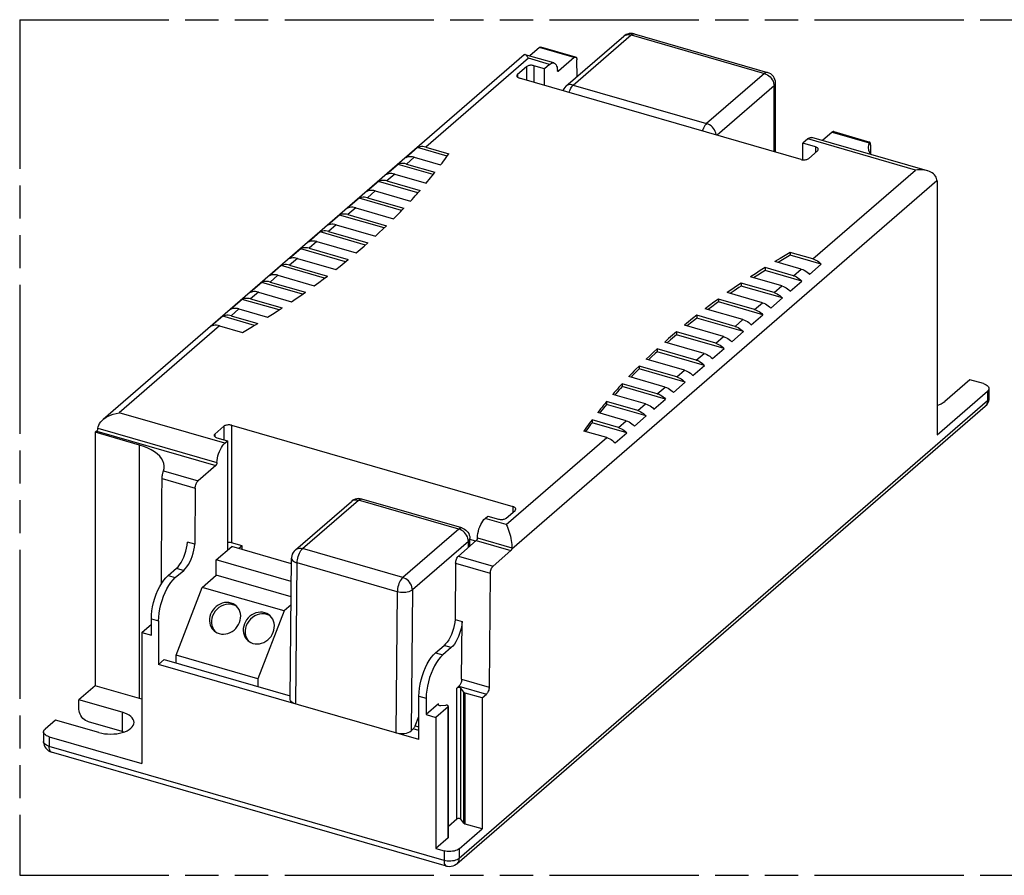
# Model space of a CAD drawing. Header units: millimetres. Extents: x 0 to 210, y 0 to 297.
# Tile 4 of 6: x 50 to 108, y 208 to 258. Entities that reach past the tile are written whole.
import ezdxf

# ---------------------------------------------------------------- set-up
doc = ezdxf.new("R2010")
doc.units = ezdxf.units.MM
doc.header["$LTSCALE"] = 19.36
doc.linetypes.add('PHANTOM', pattern=[0.8, 0.45, -0.05, 0.1, -0.05, 0.1, -0.05])
doc.layers.get('0').update_dxf_attribs({"linetype": 'CONTINUOUS'})
doc.layers.add('DEFAULT_3', color=7, linetype='PHANTOM')
doc.layers.add('Z_AXIS', color=7, linetype='CONTINUOUS')

msp = doc.modelspace()

# ---------------------------------------------------------------- linework, layer by layer
at = {"color": 7, "linetype": 'Continuous'}
for p, q in [((82.05869, 253.78923), (85.43869, 256.71639)), ((86.04449, 256.84953), (93.84089, 254.59891)), ((79.60992, 255.62169), (55.00166, 234.31031)), ((80.50703, 256.0485), (79.94259, 255.55968)), ((82.62367, 255.49429), (80.59717, 256.07929)), ((80.80822, 254.81371), (80.18901, 254.99246)), ((81.10008, 255.06647), (80.80822, 254.81371)), ((82.53353, 255.4635), (81.61906, 254.67155)), ((82.70706, 254.35073), (82.69713, 255.32733)), ((79.74505, 254.93298), (79.22505, 254.48265)), ((80.80838, 253.83794), (80.80822, 254.81371)), ((81.55731, 254.70103), (81.55531, 254.72059)), ((95.79975, 249.51031), (79.34401, 254.26067)), ((94.31061, 249.94018), (94.31061, 253.97441)), ((97.61969, 251.1085), (97.05526, 250.61968)), ((97.70983, 251.13929), (99.81457, 250.5317)), ((96.18624, 250.71147), (95.89438, 250.45871)), ((95.89438, 249.49213), (95.89438, 250.45871)), ((96.64475, 250.2421), (95.89438, 250.45871)), ((96.24371, 249.56978), (96.76371, 250.02012)), ((106.77921, 236.13325), (106.77921, 235.57034)), ((106.77921, 235.57034), (106.77255, 235.47755)), ((106.55474, 235.07898), (75.67974, 208.34045)), ((62.06014, 233.91885), (61.54014, 233.46851)), ((62.5041, 233.97833), (78.95984, 229.22796)), ((61.6591, 233.24654), (62.27831, 233.06779)), ((62.11479, 232.92618), (62.27831, 233.06779)), ((62.27831, 233.06779), (62.27831, 226.68942)), ((60.39052, 230.31199), (60.35772, 227.02932)), ((75.97275, 227.97716), (70.11842, 229.66716)), ((66.24167, 226.70129), (69.51262, 229.53401)), ((77.33211, 228.53331), (77.49563, 228.67492)), ((77.49563, 228.67492), (78.11484, 228.49617)), ((78.5588, 228.55565), (79.0788, 229.00599)), ((76.44247, 226.91849), (76.44247, 227.35266)), ((60.35772, 227.02932), (59.93555, 227.15119)), ((61.61088, 226.11141), (62.52088, 226.8995)), ((63.12331, 226.932), (62.5041, 227.11075)), ((66.01398, 225.89113), (62.52088, 226.8995)), ((63.12331, 226.932), (62.94456, 226.77719)), ((63.12331, 226.72559), (63.12331, 226.932)), ((76.78063, 227.21134), (76.44247, 227.30896)), ((65.93501, 217.97806), (66.01723, 226.21642)), ((58.80113, 225.19625), (59.2916, 225.62101)), ((61.61088, 225.21075), (61.61088, 226.11141)), ((66.00353, 224.84337), (61.61088, 226.11141)), ((75.60784, 225.91913), (75.57505, 222.63645)), ((59.22331, 225.07438), (59.71378, 225.49913)), ((60.79838, 224.5071), (61.61088, 225.21075)), ((65.99456, 223.94529), (61.61088, 225.21075)), ((59.27088, 220.53854), (60.79838, 224.5071)), ((65.58317, 223.12585), (60.79838, 224.5071)), ((62.72336, 223.44321), (62.59412, 223.49328)), ((62.82339, 223.38303), (62.72336, 223.44321)), ((65.9899, 223.47809), (65.58317, 223.12585)), ((65.58317, 223.12585), (64.05567, 219.15729)), ((64.69356, 222.87446), (64.56433, 222.92453)), ((64.79359, 222.81428), (64.69356, 222.87446)), ((57.82613, 221.70617), (57.82613, 222.66312)), ((58.24832, 222.54124), (58.24831, 220.00812)), ((75.57505, 222.63645), (75.99442, 222.51539)), ((75.96074, 219.14455), (75.99442, 222.51539)), ((57.26321, 221.86866), (57.82613, 221.70616)), ((61.47422, 222.01641), (61.55642, 221.91385)), ((63.44443, 221.44766), (63.52663, 221.3451)), ((74.44063, 220.68151), (74.9311, 221.10627)), ((59.27088, 220.08821), (59.27088, 220.53854)), ((64.05567, 219.15729), (59.27088, 220.53854)), ((75.35048, 220.98521), (74.86001, 220.56045)), ((58.24831, 220.00812), (58.57331, 220.28958)), ((73.46563, 215.61526), (58.24831, 220.00812)), ((58.57331, 220.28958), (65.93686, 218.16391)), ((64.05567, 219.15729), (64.05567, 218.70696)), ((75.79827, 218.7273), (75.67743, 218.62265)), ((73.46563, 215.61526), (73.46281, 218.1492)), ((74.60803, 217.69652), (73.885, 217.07036)), ((73.88501, 218.02733), (73.88501, 217.07037)), ((73.24471, 216.41235), (73.46413, 216.96722)), ((73.885, 217.07036), (74.44792, 216.90786)), ((51.52463, 216.05722), (51.52463, 215.4943)), ((73.13217, 216.23648), (73.00227, 216.12398)), ((75.07393, 208.2073), (51.99436, 214.8698))]:
    msp.add_line(p, q, dxfattribs=at)
at = {"color": 9, "linetype": 'Continuous'}
for p, q in [((82.48422, 253.86079), (85.86422, 256.78795)), ((85.86422, 256.78795), (93.66061, 254.53733)), ((82.53353, 255.4635), (80.50703, 256.0485)), ((81.10008, 255.06647), (79.86166, 255.42397)), ((80.18901, 254.99246), (80.18901, 254.01674)), ((79.22505, 254.48265), (79.22505, 254.32113)), ((79.74505, 254.93298), (79.74505, 254.1449)), ((81.56048, 254.68846), (81.61906, 254.67155)), ((93.66061, 254.53733), (90.28061, 251.61017)), ((82.48422, 253.86079), (90.28061, 251.61017)), ((94.22353, 253.81191), (90.89228, 250.92697)), ((94.22353, 249.96532), (94.22353, 253.81191)), ((94.31061, 253.97426), (94.31061, 253.97441)), ((97.61969, 251.1085), (99.77448, 250.48646)), ((102.49091, 248.89147), (96.18624, 250.71147)), ((96.64475, 250.2421), (96.64475, 249.9171)), ((106.69213, 235.40784), (75.81713, 208.6693)), ((106.77921, 235.57034), (106.77832, 235.55333)), ((62.06014, 233.91885), (62.06014, 233.13076)), ((62.5041, 233.97833), (62.5041, 227.11075)), ((61.54014, 233.46851), (61.54014, 233.307)), ((66.6672, 226.77285), (69.93814, 229.60557)), ((75.79247, 227.91557), (69.93814, 229.60557)), ((78.95984, 229.22796), (78.95984, 228.90296)), ((75.79247, 227.91557), (72.52153, 225.08285)), ((72.52153, 225.08285), (66.6672, 226.77285)), ((76.35539, 227.19016), (73.08444, 224.35743)), ((76.35539, 226.84307), (76.35539, 227.19016)), ((66.01723, 226.21642), (66.01723, 226.21623)), ((59.2916, 225.62101), (59.71379, 225.49913)), ((66.25997, 217.69499), (66.34225, 225.93833)), ((72.19658, 224.24833), (66.34225, 225.93833)), ((58.80113, 225.19625), (59.22332, 225.07437)), ((72.19658, 224.24833), (72.1143, 216.00499)), ((73.08444, 224.35743), (73.00227, 216.12398)), ((57.82613, 222.66312), (58.24832, 222.54124)), ((75.35048, 220.98521), (74.92829, 221.10708)), ((74.43782, 220.68233), (74.86001, 220.56045)), ((75.79827, 218.7273), (77.40539, 218.26336)), ((75.96074, 219.14455), (77.56787, 218.68062)), ((73.46281, 218.1492), (73.885, 218.02732)), ((75.67743, 210.96698), (75.67743, 218.62265)), ((74.60803, 217.63243), (74.60803, 217.69652)), ((73.24471, 216.41235), (73.46481, 216.34881)), ((73.46505, 216.14038), (73.13217, 216.23648)), ((51.52488, 215.47642), (51.52463, 215.4943)), ((74.92921, 208.55035), (51.84963, 215.21285)), ((75.67974, 208.34045), (75.68043, 208.34105)), ((75.07374, 208.20736), (75.07393, 208.2073))]:
    msp.add_line(p, q, dxfattribs=at)
at = {"color": 7, "linetype": 'Continuous'}
for points in [[(85.75683, 256.8661), (85.66224, 256.84286), (85.57196, 256.80562), (85.48875, 256.75563), (85.43862, 256.71633)], [(86.04449, 256.84953), (85.95035, 256.8693), (85.85382, 256.87495), (85.75683, 256.8661)], [(80.50703, 256.0485), (80.53246, 256.06699), (80.55671, 256.07804), (80.58003, 256.08165), (80.59717, 256.07928)], [(80.18901, 254.99246), (80.14237, 255.00351), (80.09408, 255.01068), (80.04351, 255.01397), (79.99254, 255.01334), (79.94241, 255.00866), (79.89432, 255.00018), (79.84954, 254.98798), (79.80904, 254.97249), (79.77439, 254.95421), (79.74505, 254.93298)], [(81.1012, 255.06614), (81.15868, 255.10953), (81.21438, 255.13939), (81.26872, 255.15578), (81.32044, 255.15849), (81.35357, 255.15229)], [(81.35357, 255.15229), (81.36867, 255.14715), (81.41272, 255.12225), (81.4518, 255.08388), (81.48542, 255.03295), (81.5129, 254.96997), (81.53397, 254.89619), (81.54804, 254.81325), (81.55531, 254.72059)], [(82.53466, 255.46317), (82.56009, 255.48167), (82.58433, 255.49272), (82.60765, 255.49633), (82.62479, 255.49395)], [(82.62479, 255.49395), (82.62925, 255.49249), (82.64853, 255.48104), (82.66511, 255.46251), (82.6785, 255.43709), (82.68849, 255.40564), (82.69465, 255.36917), (82.69713, 255.32733)], [(79.22505, 254.48265), (79.20294, 254.45933), (79.18861, 254.43518), (79.18203, 254.4099), (79.18157, 254.4014)], [(79.18157, 254.4014), (79.18329, 254.38441), (79.19265, 254.35935), (79.20961, 254.3353), (79.234, 254.31291), (79.26499, 254.29266), (79.30154, 254.27533), (79.34401, 254.26067)], [(81.58415, 254.65896), (81.57569, 254.66321), (81.56762, 254.67215), (81.56137, 254.68495), (81.55731, 254.70103)], [(81.62019, 254.67122), (81.6078, 254.66261), (81.59626, 254.6584), (81.58537, 254.65864), (81.58415, 254.65896)], [(94.31061, 253.97426), (94.31036, 253.99229), (94.29986, 254.09216), (94.274, 254.18947), (94.23321, 254.28204), (94.17815, 254.36767), (94.10996, 254.44408), (94.03005, 254.50921), (93.94041, 254.56111), (93.84102, 254.59887)], [(82.05871, 253.78925), (81.9855, 253.71475), (81.92588, 253.63069), (81.88005, 253.53762), (81.8775, 253.52931)], [(97.7087, 251.1396), (97.69156, 251.14198), (97.66824, 251.13837), (97.644, 251.12732), (97.61857, 251.10882)], [(96.18512, 250.71179), (96.24259, 250.75518), (96.29829, 250.78504), (96.35263, 250.80143), (96.40435, 250.80414), (96.43748, 250.79794)], [(99.77448, 250.48646), (99.7373, 250.34485), (99.72769, 250.2279)], [(99.81457, 250.5317), (99.80682, 250.53186), (99.79588, 250.52509), (99.78506, 250.50993), (99.77448, 250.48646)], [(99.85473, 250.37436), (99.85331, 250.41519), (99.84973, 250.45052), (99.84403, 250.48069), (99.83655, 250.50458), (99.82754, 250.52129), (99.81747, 250.53056), (99.81457, 250.5317)], [(96.80719, 250.10137), (96.80547, 250.11835), (96.7961, 250.14342), (96.77915, 250.16746), (96.75475, 250.18985), (96.72377, 250.2101), (96.68721, 250.22743), (96.64475, 250.2421)], [(96.76371, 250.02012), (96.78582, 250.04344), (96.80015, 250.06758), (96.80673, 250.09286), (96.80719, 250.10137)], [(99.72769, 250.2279), (99.7281, 250.20347), (99.74704, 250.06165), (99.79366, 249.92141), (99.85281, 249.8121)], [(95.79975, 249.51031), (95.84639, 249.49925), (95.89468, 249.49209), (95.94524, 249.48879), (95.99622, 249.48942), (96.04635, 249.49411), (96.09444, 249.50258), (96.13922, 249.51478), (96.17972, 249.53027), (96.21437, 249.54855), (96.24371, 249.56978)], [(106.77255, 235.47755), (106.75249, 235.38589), (106.71894, 235.29698), (106.6728, 235.21395), (106.61505, 235.13853), (106.55474, 235.07898)], [(62.5041, 233.97833), (62.45746, 233.98938), (62.40917, 233.99655), (62.3586, 233.99984), (62.30763, 233.99921), (62.2575, 233.99453), (62.20941, 233.98605), (62.16463, 233.97385), (62.12413, 233.95836), (62.08947, 233.94008), (62.06014, 233.91885)], [(61.54014, 233.46851), (61.51803, 233.4452), (61.5037, 233.42105), (61.49712, 233.39577), (61.49666, 233.38726)], [(61.49666, 233.38726), (61.49838, 233.37028), (61.50774, 233.34522), (61.5247, 233.32117), (61.54909, 233.29878), (61.58008, 233.27853), (61.61663, 233.2612), (61.6591, 233.24654)], [(69.83075, 229.68372), (69.73617, 229.66048), (69.64588, 229.62325), (69.56268, 229.57325), (69.51255, 229.53395)], [(70.11842, 229.66716), (70.02427, 229.68692), (69.92775, 229.69257), (69.83075, 229.68372)], [(79.12228, 229.08724), (79.12056, 229.10422), (79.11119, 229.12928), (79.09424, 229.15333), (79.06984, 229.17572), (79.03886, 229.19597), (79.0023, 229.2133), (78.95984, 229.22796)], [(79.0788, 229.00599), (79.1009, 229.0293), (79.11523, 229.05345), (79.12182, 229.07873), (79.12228, 229.08724)], [(78.11484, 228.49617), (78.16147, 228.48512), (78.20977, 228.47795), (78.26033, 228.47466), (78.31131, 228.47529), (78.36143, 228.47997), (78.40953, 228.48845), (78.4543, 228.50065), (78.4948, 228.51614), (78.52946, 228.53442), (78.5588, 228.55565)], [(75.97275, 227.97716), (76.0559, 227.94689), (76.13432, 227.9055), (76.20609, 227.85407), (76.2704, 227.79321), (76.32631, 227.7235), (76.37232, 227.6464), (76.40737, 227.56338), (76.43066, 227.47602), (76.44164, 227.38552), (76.44247, 227.35267)], [(59.2916, 225.62101), (59.38568, 225.71453), (59.47594, 225.82688), (59.56324, 225.95947), (59.645, 226.108), (59.71938, 226.2699), (59.78508, 226.44145), (59.84047, 226.61951), (59.8847, 226.79981), (59.91622, 226.97637), (59.93555, 227.15119)], [(59.71378, 225.49913), (59.80786, 225.59266), (59.89812, 225.705), (59.98542, 225.83759), (60.06718, 225.98613), (60.14156, 226.14803), (60.20726, 226.31958), (60.26265, 226.49764), (60.30688, 226.67794), (60.3384, 226.8545), (60.35772, 227.02932)], [(62.5041, 227.11075), (62.44487, 227.124), (62.38402, 227.13113), (62.32035, 227.13208), (62.27831, 227.12867)], [(66.24169, 226.70131), (66.16893, 226.62735), (66.10974, 226.54422), (66.06403, 226.4522), (66.03325, 226.3535), (66.01846, 226.25046), (66.01723, 226.21623)], [(57.82613, 222.66312), (57.83472, 222.89283), (57.85936, 223.12898), (57.90045, 223.37367), (57.95676, 223.62062), (58.0277, 223.86562), (58.1117, 224.10456), (58.20766, 224.33316), (58.31363, 224.54781), (58.42806, 224.74444), (58.54879, 224.92017), (58.67281, 225.07024), (58.80113, 225.19625)], [(58.24831, 222.54125), (58.2569, 222.77095), (58.28154, 223.0071), (58.32263, 223.2518), (58.37894, 223.49875), (58.44988, 223.74375), (58.53388, 223.98269), (58.62984, 224.21129), (58.73581, 224.42594), (58.85024, 224.62256), (58.97096, 224.79829), (59.09499, 224.94837), (59.22331, 225.07438)], [(62.47922, 223.59279), (62.35423, 223.61839), (62.22737, 223.62519), (62.09731, 223.61298), (61.96799, 223.5824), (61.84212, 223.53354), (61.72211, 223.4679), (61.61062, 223.38634), (61.50963, 223.29097), (61.42156, 223.18332), (61.34778, 223.06593), (61.29026, 222.94091), (61.24967, 222.81101), (61.22736, 222.67876), (61.22324, 222.54688), (61.23794, 222.4181), (61.27063, 222.29492), (61.32117, 222.18006), (61.38801, 222.07556), (61.47028, 221.98391), (61.4963, 221.96027)], [(62.59412, 223.49328), (62.45604, 223.52037), (62.31633, 223.52477), (62.17323, 223.50612), (62.03198, 223.46551), (61.89618, 223.40315), (61.76891, 223.3213), (61.6537, 223.22132), (61.55288, 223.10626), (61.46953, 222.97845), (61.40504, 222.84144), (61.36171, 222.69831), (61.33984, 222.55276), (61.34078, 222.40832), (61.36368, 222.26847), (61.40879, 222.13687), (61.47422, 222.01641)], [(61.78979, 221.80161), (61.91478, 221.77601), (62.04164, 221.76921), (62.1717, 221.78142), (62.30102, 221.812), (62.42689, 221.86086), (62.5469, 221.9265), (62.65839, 222.00806), (62.75938, 222.10343), (62.84745, 222.21108), (62.92123, 222.32847), (62.97875, 222.45349), (63.01934, 222.58339), (63.04165, 222.71564), (63.04578, 222.84752), (63.03107, 222.9763), (62.99838, 223.09948), (62.94785, 223.21434), (62.881, 223.31884), (62.79873, 223.41049), (62.77271, 223.43413)], [(62.77271, 223.43413), (62.70314, 223.48784), (62.59694, 223.54833), (62.47922, 223.59279)], [(64.44943, 223.02404), (64.32444, 223.04964), (64.19758, 223.05644), (64.06752, 223.04423), (63.9382, 223.01365), (63.81233, 222.96479), (63.69232, 222.89915), (63.58083, 222.81759), (63.47984, 222.72222), (63.39177, 222.61457), (63.31799, 222.49718), (63.26047, 222.37216), (63.21987, 222.24226), (63.19756, 222.11001), (63.19344, 221.97813), (63.20815, 221.84935), (63.24084, 221.72617), (63.29137, 221.61131), (63.35822, 221.50681), (63.44049, 221.41516), (63.46651, 221.39152)], [(64.56433, 222.92453), (64.42625, 222.95162), (64.28653, 222.95602), (64.14344, 222.93737), (64.00219, 222.89676), (63.86638, 222.8344), (63.73912, 222.75255), (63.62391, 222.65257), (63.52309, 222.53751), (63.43974, 222.4097), (63.37524, 222.27269), (63.33191, 222.12956), (63.31005, 221.98401), (63.31098, 221.83957), (63.33389, 221.69972), (63.379, 221.56812), (63.44443, 221.44766)], [(63.76, 221.23286), (63.88498, 221.20726), (64.01185, 221.20046), (64.14191, 221.21267), (64.27122, 221.24325), (64.3971, 221.29211), (64.51711, 221.35775), (64.6286, 221.43931), (64.72958, 221.53468), (64.81766, 221.64233), (64.89144, 221.75972), (64.94896, 221.88474), (64.98955, 222.01464), (65.01186, 222.14689), (65.01598, 222.27877), (65.00127, 222.40755), (64.96859, 222.53073), (64.91805, 222.64559), (64.85121, 222.75009), (64.76894, 222.84174), (64.74292, 222.86538)], [(64.74292, 222.86538), (64.67335, 222.91909), (64.56715, 222.97958), (64.44943, 223.02404)], [(75.57505, 222.63645), (75.55542, 222.46009), (75.52369, 222.28269), (75.47935, 222.10243), (75.42392, 221.92479), (75.35821, 221.75356), (75.28387, 221.59201), (75.20218, 221.4438), (75.115, 221.31153), (75.02493, 221.1995), (74.9311, 221.10627)], [(75.99442, 222.51539), (75.9748, 222.33903), (75.94307, 222.16163), (75.89872, 221.98137), (75.84329, 221.80373), (75.77759, 221.6325), (75.70324, 221.47095), (75.62155, 221.32274), (75.53437, 221.19047), (75.4443, 221.07843), (75.35048, 220.98521)], [(61.4963, 221.96027), (61.56587, 221.90656), (61.67207, 221.84607), (61.78979, 221.80161)], [(63.46651, 221.39152), (63.53607, 221.33781), (63.64228, 221.27732), (63.76, 221.23286)], [(73.46563, 218.14839), (73.47422, 218.37809), (73.49886, 218.61424), (73.53995, 218.85893), (73.59626, 219.10589), (73.6672, 219.35088), (73.75121, 219.58983), (73.84716, 219.81843), (73.95313, 220.03308), (74.06756, 220.2297), (74.18829, 220.40543), (74.31231, 220.55551), (74.44063, 220.68151)], [(74.86001, 220.56045), (74.73168, 220.43444), (74.60766, 220.28437), (74.48693, 220.10864), (74.37251, 219.91201), (74.26653, 219.69736), (74.17058, 219.46876), (74.08657, 219.22982), (74.01563, 218.98483), (73.95932, 218.73787), (73.91823, 218.49318), (73.8936, 218.25703), (73.88501, 218.02733)], [(75.96074, 219.14455), (75.95826, 219.09842), (75.9521, 219.05128), (75.94211, 219.00253), (75.92873, 218.95393), (75.91214, 218.90667), (75.89286, 218.86183), (75.87127, 218.82059), (75.84794, 218.78379), (75.8237, 218.75286), (75.79827, 218.7273)], [(75.91217, 218.61238), (75.89853, 218.62583), (75.88032, 218.63691), (75.8569, 218.64581), (75.83018, 218.65197), (75.80133, 218.65484), (75.77192, 218.65452), (75.74347, 218.65077), (75.71731, 218.64404), (75.69553, 218.63471), (75.67743, 218.62265)], [(66.25997, 217.69498), (66.17505, 217.72431), (66.10194, 217.75897), (66.03998, 217.79946), (65.99119, 217.84424), (65.95728, 217.89234), (65.93856, 217.94247), (65.93512, 217.97806)], [(74.60803, 217.69652), (74.5962, 217.68266), (74.59093, 217.66856), (74.59065, 217.66402)], [(74.59065, 217.66402), (74.59234, 217.65387), (74.60008, 217.63968), (74.61423, 217.62678), (74.63363, 217.61572), (74.65765, 217.60723)], [(74.65765, 217.60723), (74.68478, 217.60154), (74.71308, 217.5992), (74.74319, 217.60001)], [(73.24471, 216.41235), (73.22874, 216.37524), (73.2115, 216.34099), (73.19282, 216.30936), (73.17316, 216.28108), (73.153, 216.25686), (73.13217, 216.23648)], [(51.52463, 215.49445), (51.52488, 215.47642), (51.53539, 215.37655), (51.56125, 215.27924), (51.60204, 215.18667), (51.6571, 215.10104), (51.72529, 215.02463), (51.80519, 214.9595), (51.89484, 214.9076), (51.99422, 214.86984)], [(75.68043, 208.34105), (75.63609, 208.30581), (75.54775, 208.25186), (75.45145, 208.21245), (75.34919, 208.18878), (75.24364, 208.18189), (75.13747, 208.19237), (75.07374, 208.20736)]]:
    msp.add_lwpolyline(points, dxfattribs=at)
at = {"color": 9, "linetype": 'Continuous'}
for points in [[(85.46715, 256.73867), (85.5346, 256.77651), (85.61033, 256.80074), (85.69209, 256.81068), (85.77738, 256.80628), (85.86422, 256.78795)], [(85.86422, 256.78795), (85.91506, 256.82505), (85.96465, 256.84737), (86.01176, 256.85437), (86.04449, 256.84953)], [(93.84089, 254.59891), (93.80719, 254.60376), (93.75999, 254.59643), (93.71075, 254.574), (93.66061, 254.53733)], [(93.66061, 254.53733), (93.74867, 254.50497), (93.83456, 254.45956), (93.91617, 254.4022), (93.99149, 254.3343), (94.05865, 254.25755), (94.11602, 254.17382), (94.16217, 254.08518), (94.19598, 253.99381), (94.2166, 253.90197), (94.22353, 253.81191)], [(82.48422, 253.86079), (82.39738, 253.87912), (82.31209, 253.88352), (82.23033, 253.87358), (82.1546, 253.84935), (82.08715, 253.81152), (82.05871, 253.78925)], [(82.23041, 253.42744), (82.25441, 253.4969), (82.29319, 253.58785), (82.33667, 253.67166), (82.38379, 253.74627), (82.43338, 253.80983), (82.48422, 253.86079)], [(94.22353, 253.81191), (94.26692, 253.85727), (94.29594, 253.90576), (94.3096, 253.95632), (94.31061, 253.97426)], [(90.28061, 251.61017), (90.2296, 251.55902), (90.17986, 251.49518), (90.1326, 251.42023), (90.08903, 251.33606), (90.05024, 251.24481), (90.02683, 251.1768)], [(90.83916, 250.9423), (90.83679, 250.97353), (90.81656, 251.06467), (90.78302, 251.1561), (90.73693, 251.24514), (90.67963, 251.32913), (90.61244, 251.40618), (90.53697, 251.4744), (90.45512, 251.53206), (90.36896, 251.57769), (90.28061, 251.61017)], [(106.69213, 235.40784), (106.68539, 235.32295), (106.66517, 235.24349), (106.63162, 235.17142), (106.58553, 235.10899), (106.55474, 235.07898)], [(106.77832, 235.55333), (106.76501, 235.50277), (106.73604, 235.45387), (106.69213, 235.40784)], [(69.54108, 229.5563), (69.60853, 229.59413), (69.68426, 229.61836), (69.76601, 229.6283), (69.85131, 229.6239), (69.93814, 229.60557)], [(69.93814, 229.60557), (69.98898, 229.64267), (70.03857, 229.665), (70.08569, 229.672), (70.11842, 229.66716)], [(75.97275, 227.97716), (75.94002, 227.982), (75.8929, 227.975), (75.84332, 227.95267), (75.79247, 227.91557)], [(76.35539, 227.19016), (76.34842, 227.28051), (76.32766, 227.37266), (76.29364, 227.46432), (76.24721, 227.55319), (76.18956, 227.63702), (76.12212, 227.71379), (76.0464, 227.78175), (75.96464, 227.8389), (75.87933, 227.88376), (75.79247, 227.91557)], [(76.35539, 227.19016), (76.39942, 227.23635), (76.42841, 227.28542), (76.44164, 227.33616), (76.44247, 227.35266)], [(66.24169, 226.70131), (66.27007, 226.72353), (66.3375, 226.76137), (66.41321, 226.78561), (66.49497, 226.79557), (66.5803, 226.79119), (66.6672, 226.77285)], [(66.34225, 225.93833), (66.34704, 226.02944), (66.35953, 226.12489), (66.37944, 226.22239), (66.40628, 226.31959), (66.4394, 226.41415), (66.478, 226.50379), (66.52117, 226.58636), (66.56784, 226.65986), (66.61692, 226.72253), (66.6672, 226.77285)], [(66.01723, 226.21623), (66.02092, 226.18113), (66.03978, 226.13207), (66.07414, 226.08495), (66.12324, 226.04085), (66.18562, 226.00106), (66.25926, 225.96667), (66.34225, 225.93833)], [(72.52153, 225.08285), (72.47125, 225.03253), (72.42218, 224.96986), (72.3755, 224.89636), (72.33234, 224.81379), (72.29373, 224.72415), (72.26061, 224.62959), (72.23377, 224.53239), (72.21387, 224.43489), (72.20137, 224.33944), (72.19658, 224.24833)], [(73.08444, 224.35743), (73.07747, 224.44779), (73.05672, 224.53993), (73.0227, 224.63158), (72.97627, 224.72045), (72.91863, 224.80428), (72.85119, 224.88105), (72.77548, 224.94901), (72.69373, 225.00616), (72.60841, 225.05103), (72.52153, 225.08285)], [(73.08444, 224.35743), (73.02648, 224.31683), (72.956, 224.28125), (72.87475, 224.25159), (72.78477, 224.22858), (72.68835, 224.2128), (72.58784, 224.20462), (72.48552, 224.20423), (72.38439, 224.21164), (72.28737, 224.2265), (72.19658, 224.24833)], [(51.84963, 215.21285), (51.76531, 215.24184), (51.69114, 215.27709), (51.62894, 215.31773), (51.58028, 215.36273), (51.54637, 215.41096), (51.52801, 215.46122)], [(51.99422, 214.86984), (51.98433, 214.87317), (51.94539, 214.89675), (51.9121, 214.93512), (51.88529, 214.98737), (51.86565, 215.0522), (51.85366, 215.12798), (51.84963, 215.21285)], [(75.81713, 208.6693), (75.75936, 208.62727), (75.68915, 208.59028), (75.60823, 208.55924), (75.51859, 208.5349), (75.42244, 208.51788), (75.32216, 208.50858), (75.22019, 208.50725), (75.11907, 208.51391), (75.02127, 208.52839), (74.92921, 208.55035)], [(74.92921, 208.55035), (74.9331, 208.46688), (74.94478, 208.3917), (74.96414, 208.32671), (74.99075, 208.27403), (75.02384, 208.23523), (75.06263, 208.21117), (75.07374, 208.20736)], [(75.68043, 208.34105), (75.71053, 208.37046), (75.75662, 208.43288), (75.79017, 208.50496), (75.81039, 208.58441), (75.81713, 208.6693)]]:
    msp.add_lwpolyline(points, dxfattribs=at)
at = {"color": 7, "linetype": 'Continuous'}
for centre, major_axis, ratio, start_param, end_param in [((102.60804, 218.00025), (-1.45329, 141.66241), 0.01755477, 1.34004877, 1.34413507), ((72.43935, 216.28648), (0.65002, 0.00006), 0.500038, -2.09450482, -0.52370849)]:
    msp.add_ellipse(centre, major_axis=major_axis, ratio=ratio, start_param=start_param, end_param=end_param, dxfattribs=at)
at = {"layer": 'DEFAULT_3', "color": 91, "linetype": 'PHANTOM', "true_color": 0x80ff80}
for p, q in [((50.12864, 257.68), (50.12864, 207.68)), ((50.12864, 257.68), (150.12864, 257.68)), ((50.12864, 207.68), (150.12864, 207.68))]:
    msp.add_line(p, q, dxfattribs=at)
at = {"layer": 'Z_AXIS', "color": 7, "linetype": 'Continuous'}
for p, q in [((81.35359, 255.15236), (79.67696, 255.63636)), ((103.18037, 248.85151), (96.4375, 250.79801)), ((73.37855, 250.20347), (72.69605, 249.61241)), ((75.10728, 249.70443), (73.37855, 250.20347)), ((73.86605, 250.23162), (75.20687, 249.84456)), ((75.12969, 249.73569), (75.20687, 249.84456)), ((72.24105, 249.21837), (71.55855, 248.6273)), ((74.29303, 248.62601), (72.24105, 249.21837)), ((72.72855, 249.24651), (74.40177, 248.7635)), ((73.18355, 249.64055), (74.73235, 249.19346)), ((75.05175, 249.62697), (75.12969, 249.73569)), ((72.04605, 248.65545), (73.88473, 248.12467)), ((74.31746, 248.65665), (74.40177, 248.7635)), ((71.10355, 248.23326), (70.42105, 247.6422)), ((73.40829, 247.56794), (71.10355, 248.23326)), ((71.59105, 248.26141), (73.52603, 247.70283)), ((103.73311, 248.30675), (103.73156, 248.31886)), ((103.75673, 248.25889), (103.75673, 233.42862)), ((70.90855, 247.67035), (72.9671, 247.07609)), ((73.4347, 247.59797), (73.52603, 247.70283)), ((69.96605, 247.24816), (69.28355, 246.6571)), ((72.454, 246.52995), (69.96605, 247.24816)), ((70.45355, 247.2763), (72.58064, 246.66227)), ((69.77105, 246.68524), (71.98027, 246.0475)), ((72.48235, 246.55937), (72.58064, 246.66227)), ((68.82855, 246.26306), (68.14605, 245.67199)), ((71.43083, 245.51184), (68.82855, 246.26306)), ((69.31605, 246.2912), (71.56629, 245.64161)), ((71.98027, 246.0475), (72.18324, 246.25172)), ((67.69105, 245.27795), (67.00855, 244.68689)), ((70.33919, 244.5135), (67.69105, 245.27795)), ((68.17855, 245.3061), (70.48344, 244.64073)), ((68.63355, 245.70014), (70.92478, 245.03872)), ((70.92478, 245.03872), (71.1414, 245.23894)), ((71.1414, 245.23894), (71.35524, 245.43991)), ((71.35524, 245.43991), (71.56629, 245.64161)), ((67.49605, 244.71503), (69.80094, 244.04967)), ((70.25867, 244.44293), (70.48344, 244.64073)), ((66.55355, 244.29285), (65.87105, 243.70179)), ((69.17925, 243.53487), (66.55355, 244.29285)), ((67.04105, 244.32099), (69.33228, 243.65957)), ((69.80094, 244.04967), (70.03117, 244.2459)), ((70.03117, 244.2459), (70.25867, 244.44293)), ((95.16387, 244.08347), (94.86456, 243.9075)), ((96.4953, 243.69912), (95.16387, 244.08347)), ((95.16387, 244.08347), (95.16387, 243.91459)), ((66.35855, 243.72993), (68.60879, 243.08034)), ((68.85263, 243.27258), (69.0938, 243.46566)), ((69.0938, 243.46566), (69.33228, 243.65957)), ((94.56772, 243.73049), (94.27339, 243.55244)), ((95.8128, 243.10805), (94.27339, 243.55244)), ((94.71583, 243.65025), (94.46212, 243.49796)), ((94.86456, 243.9075), (94.56772, 243.73049)), ((96.9828, 243.38951), (95.16387, 243.91459)), ((65.41605, 243.30774), (64.73355, 242.71668)), ((67.95093, 242.57599), (65.41605, 243.30774)), ((65.90355, 243.33589), (68.11277, 242.69814)), ((68.60879, 243.08034), (68.85263, 243.27258)), ((93.40878, 243.01421), (93.12612, 242.83311)), ((93.69397, 243.19432), (93.40878, 243.01421)), ((93.69397, 243.19432), (93.69397, 243.02544)), ((95.3578, 242.71401), (93.69397, 243.19432)), ((95.8453, 242.40441), (93.69397, 243.02544)), ((96.3003, 242.79845), (96.9828, 243.38951)), ((64.27855, 242.32264), (63.59605, 241.73158)), ((66.6539, 241.63693), (64.27855, 242.32264)), ((64.76605, 242.35079), (66.8246, 241.75653)), ((65.22105, 242.74483), (67.34814, 242.13079)), ((67.34814, 242.13079), (67.60564, 242.31902)), ((67.60564, 242.31902), (67.86052, 242.50814)), ((67.86052, 242.50814), (68.11277, 242.69814)), ((92.29471, 242.28478), (92.02344, 242.10059)), ((94.2203, 241.72891), (92.29471, 242.28478)), ((92.29471, 242.28478), (92.29471, 242.1159)), ((93.12612, 242.83311), (92.84601, 242.65102)), ((94.6753, 242.12295), (92.84601, 242.65102)), ((93.26714, 242.75491), (93.02566, 242.59916)), ((95.1628, 241.81335), (95.8453, 242.40441)), ((64.08355, 241.75972), (66.01853, 241.20114)), ((66.55849, 241.57047), (66.8246, 241.75653)), ((91.75475, 241.91545), (91.48864, 241.72939)), ((93.5378, 241.13785), (91.48864, 241.72939)), ((91.88877, 241.83926), (91.65934, 241.68011)), ((92.02344, 242.10059), (91.75475, 241.91545)), ((94.7078, 241.4193), (92.29471, 242.1159)), ((63.14105, 241.33754), (62.45855, 240.74647)), ((65.28758, 240.71789), (63.14105, 241.33754)), ((63.62855, 241.36568), (65.46723, 240.8349)), ((66.01853, 241.20114), (66.2898, 241.38534)), ((66.2898, 241.38534), (66.55849, 241.57047)), ((90.7076, 241.1669), (90.45272, 240.97778)), ((90.9651, 241.35513), (90.7076, 241.1669)), ((90.9651, 241.35513), (90.9651, 241.18625)), ((93.0828, 240.7438), (90.9651, 241.35513)), ((93.5703, 240.4342), (90.9651, 241.18625)), ((94.0253, 240.82824), (94.7078, 241.4193)), ((62.94605, 240.77462), (64.61927, 240.2916)), ((64.90446, 240.47171), (65.18712, 240.65281)), ((65.18712, 240.65281), (65.46723, 240.8349)), ((90.45272, 240.97778), (90.20047, 240.78778)), ((92.4003, 240.15274), (90.20047, 240.78778)), ((90.57983, 240.90357), (90.36231, 240.74106)), ((62.00355, 240.35243), (61.32105, 239.76137)), ((63.85112, 239.81908), (62.00355, 240.35243)), ((62.49105, 240.38058), (64.03985, 239.93348)), ((64.61927, 240.2916), (64.90446, 240.47171)), ((89.21944, 240.02026), (88.98096, 239.82635)), ((89.46061, 240.21334), (89.21944, 240.02026)), ((89.70445, 240.40558), (89.46061, 240.21334)), ((91.9453, 239.7587), (89.70445, 240.40558)), ((89.70445, 240.40558), (89.70445, 240.2367)), ((92.4328, 239.4491), (89.70445, 240.2367)), ((92.8878, 239.84314), (93.5703, 240.4342)), ((61.80855, 239.78952), (63.14937, 239.40246)), ((63.14937, 239.40246), (63.44868, 239.57842)), ((63.44868, 239.57842), (63.74552, 239.75543)), ((63.74552, 239.75543), (64.03985, 239.93348)), ((88.5123, 239.43625), (88.28207, 239.24002)), ((88.5123, 239.43625), (88.5123, 239.26737)), ((90.8078, 238.7736), (88.5123, 239.43625)), ((91.2628, 239.16764), (88.98096, 239.82635)), ((89.33969, 239.94803), (89.13399, 239.78217)), ((91.7503, 238.85803), (92.4328, 239.4491)), ((88.05457, 239.04299), (87.8298, 238.84519)), ((90.1253, 238.18253), (87.8298, 238.84519)), ((88.16798, 238.97273), (87.97405, 238.80355)), ((88.28207, 239.24002), (88.05457, 239.04299)), ((91.2953, 238.46399), (88.5123, 239.26737)), ((87.38846, 238.4472), (87.17184, 238.24698)), ((89.6703, 237.78849), (87.38846, 238.4472)), ((87.38846, 238.4472), (87.38846, 238.27833)), ((90.1578, 237.47889), (87.38846, 238.27833)), ((90.6128, 237.87293), (91.2953, 238.46399)), ((86.958, 238.04601), (86.74695, 237.84431)), ((88.9878, 237.19743), (86.74695, 237.84431)), ((87.06457, 237.97771), (86.88241, 237.8052)), ((87.17184, 238.24698), (86.958, 238.04601)), ((86.33297, 237.43842), (86.13, 237.2342)), ((86.33297, 237.26955), (86.13, 237.06532)), ((86.33297, 237.43842), (86.33297, 237.26955)), ((88.5328, 236.80339), (86.33297, 237.43842)), ((89.0203, 236.49379), (86.33297, 237.26955)), ((89.4753, 236.88783), (90.1578, 237.47889)), ((87.8503, 236.21233), (85.7326, 236.82365)), ((105.66613, 236.64221), (104.20363, 235.37565)), ((106.45421, 236.41471), (105.66613, 236.64221)), ((87.3953, 235.81829), (85.34614, 236.40983)), ((85.34614, 236.40983), (85.34614, 236.24095)), ((87.8828, 235.50868), (85.34614, 236.24095)), ((88.3378, 235.90272), (89.0203, 236.49379)), ((103.75673, 233.42862), (106.69213, 235.97075)), ((86.7128, 235.22722), (84.78721, 235.78309)), ((87.2003, 234.91762), (87.8828, 235.50868)), ((84.42851, 235.36125), (84.42851, 235.19238)), ((86.2578, 234.83318), (84.42851, 235.36125)), ((86.7453, 234.52358), (84.42851, 235.19238)), ((85.1203, 233.84808), (83.58089, 234.29247)), ((83.58089, 234.29247), (83.58089, 234.12359)), ((85.5753, 234.24212), (83.91147, 234.72242)), ((86.0628, 233.93252), (86.7453, 234.52358)), ((85.6078, 233.53847), (83.58089, 234.12359)), ((54.63422, 233.64199), (54.54712, 233.56656)), ((54.54712, 233.56656), (54.54712, 218.76185)), ((57.13598, 232.81921), (54.54712, 233.56656)), ((84.4378, 233.25702), (83.10637, 233.64136)), ((84.9253, 232.94741), (85.6078, 233.53847)), ((61.59581, 231.63235), (60.553, 230.72925)), ((76.81313, 227.23949), (75.77032, 226.33638)), ((78.83963, 226.65449), (77.79682, 225.75138)), ((77.63434, 225.33413), (77.56787, 218.68062)), ((57.26321, 221.86866), (57.82613, 222.35617)), ((57.26321, 221.86866), (57.26321, 214.213)), ((54.54712, 218.76185), (53.59422, 217.93662)), ((57.13598, 218.01451), (54.54712, 218.76185)), ((76.08299, 218.37772), (75.91217, 218.61238)), ((77.14995, 218.04214), (76.17273, 218.32424)), ((77.14995, 218.04214), (77.40539, 218.26336)), ((53.59422, 217.3737), (53.59422, 217.93662)), ((56.12734, 217.20537), (53.59422, 217.93662)), ((57.26321, 217.97188), (57.13598, 218.01451)), ((74.74319, 217.60001), (75.02971, 217.62527)), ((77.14995, 218.04214), (77.14995, 210.38648)), ((75.16487, 217.52876), (74.44792, 216.90786)), ((75.18228, 209.9056), (75.18228, 217.52876)), ((52.22922, 216.75449), (51.61172, 216.21972)), ((54.76234, 216.02324), (52.22922, 216.75449)), ((56.12734, 216.07953), (54.15713, 216.64828)), ((74.44792, 216.90786), (74.44792, 209.2522)), ((56.21139, 216.05137), (56.12734, 216.07953)), ((51.84963, 215.77576), (57.26321, 214.213)), ((75.67743, 210.96698), (75.18228, 210.53818)), ((76.08299, 210.72205), (75.91217, 210.95672)), ((77.14995, 210.38648), (76.17273, 210.66858)), ((75.81713, 209.23222), (77.14995, 210.38648)), ((75.16487, 209.8731), (74.44792, 209.2522)), ((74.44792, 209.2522), (74.92921, 209.11326))]:
    msp.add_line(p, q, dxfattribs=at)
at = {"layer": 'Z_AXIS', "color": 9, "linetype": 'Continuous'}
for p, q in [((79.86166, 255.42397), (73.86605, 250.23162)), ((73.18355, 249.64055), (72.72855, 249.24651)), ((72.04605, 248.65545), (71.59105, 248.26141)), ((96.4953, 243.69912), (102.49091, 248.89147)), ((78.89592, 226.75953), (103.74168, 248.27659)), ((70.90855, 247.67035), (70.45355, 247.2763)), ((69.77105, 246.68524), (69.31605, 246.2912)), ((68.63355, 245.70014), (68.17855, 245.3061)), ((67.49605, 244.71503), (67.04105, 244.32099)), ((66.35855, 243.72993), (65.90355, 243.33589)), ((95.3578, 242.71401), (95.8128, 243.10805)), ((65.22105, 242.74483), (64.76605, 242.35079)), ((64.08355, 241.75972), (63.62855, 241.36568)), ((94.2203, 241.72891), (94.6753, 242.12295)), ((93.0828, 240.7438), (93.5378, 241.13785)), ((62.94605, 240.77462), (62.49105, 240.38058)), ((91.9453, 239.7587), (92.4003, 240.15274)), ((61.80855, 239.78952), (55.94128, 234.70831)), ((90.8078, 238.7736), (91.2628, 239.16764)), ((89.6703, 237.78849), (90.1253, 238.18253)), ((88.5328, 236.80339), (88.9878, 237.19743)), ((87.3953, 235.81829), (87.8503, 236.21233)), ((106.69213, 235.97075), (106.69213, 235.40784)), ((86.2578, 234.83318), (86.7128, 235.22722)), ((62.11479, 232.92618), (55.94128, 234.70831)), ((85.1203, 233.84808), (85.5753, 234.24212)), ((54.70063, 233.80327), (61.66068, 231.79408)), ((54.63422, 233.64199), (61.59581, 231.63235)), ((78.57053, 228.17581), (84.4378, 233.25702)), ((57.13598, 218.01451), (57.13598, 232.81921)), ((58.44912, 230.87243), (60.39052, 230.31199)), ((58.52936, 231.31342), (60.553, 230.72925)), ((78.57053, 228.17581), (77.33211, 228.53331)), ((76.878, 227.40121), (78.90296, 226.81666)), ((76.81313, 227.23949), (78.83963, 226.65449)), ((75.77032, 226.33638), (77.79682, 225.75138)), ((75.60784, 225.91913), (77.63434, 225.33413)), ((75.91217, 210.95672), (75.91217, 218.61238)), ((76.08299, 210.72205), (76.08299, 218.37772)), ((76.17273, 210.66858), (76.17273, 218.32424)), ((56.12734, 217.20537), (56.12734, 216.07953)), ((75.16487, 209.8731), (75.16487, 217.52876)), ((51.84963, 215.77576), (51.84963, 215.21285)), ((74.92921, 209.11326), (74.92921, 208.55035)), ((75.81713, 209.23222), (75.81713, 208.6693))]:
    msp.add_line(p, q, dxfattribs=at)
at = {"layer": 'Z_AXIS', "color": 7, "linetype": 'Continuous'}
for points in [[(79.67686, 255.63635), (79.6689, 255.63828), (79.64435, 255.63865), (79.62149, 255.63009), (79.60992, 255.62169)], [(79.86166, 255.42397), (79.83412, 255.47305), (79.80591, 255.51689), (79.77771, 255.55521), (79.74959, 255.58715), (79.72184, 255.61208), (79.69482, 255.6293), (79.67686, 255.63635)], [(73.86605, 250.23162), (73.77788, 250.25206), (73.69197, 250.2624), (73.60784, 250.26262), (73.52693, 250.25282), (73.45066, 250.23311), (73.37855, 250.20347)], [(72.72855, 249.24651), (72.64038, 249.26695), (72.55447, 249.2773), (72.47034, 249.27751), (72.38943, 249.26771), (72.31316, 249.24801), (72.24105, 249.21837)], [(73.18355, 249.64055), (73.09538, 249.66099), (73.00947, 249.67134), (72.92534, 249.67156), (72.84443, 249.66175), (72.76816, 249.64205), (72.69605, 249.61241)], [(74.73235, 249.19346), (74.81334, 249.30162), (74.89357, 249.40993), (74.97304, 249.51838), (75.05175, 249.62697)], [(72.04605, 248.65545), (71.95788, 248.67589), (71.87197, 248.68624), (71.78784, 248.68645), (71.70693, 248.67665), (71.63066, 248.65695), (71.55855, 248.6273)], [(73.88473, 248.12467), (73.97277, 248.23076), (74.06006, 248.33701), (74.1466, 248.4434), (74.2324, 248.54995), (74.31746, 248.65665)], [(103.1804, 248.85146), (103.11597, 248.86833), (103.01471, 248.88826), (102.91064, 248.90142), (102.80527, 248.90798), (102.69953, 248.90824), (102.59463, 248.90274), (102.49091, 248.89147)], [(103.73156, 248.31886), (103.7164, 248.39888), (103.68867, 248.4747), (103.64882, 248.54519), (103.59803, 248.61008), (103.53743, 248.66891), (103.46782, 248.7216), (103.3899, 248.76811), (103.30468, 248.80815), (103.21297, 248.84162), (103.1804, 248.85146)], [(71.59105, 248.26141), (71.50288, 248.28185), (71.41697, 248.29219), (71.33284, 248.29241), (71.25193, 248.28261), (71.17566, 248.26291), (71.10355, 248.23326)], [(103.74168, 248.27659), (103.73816, 248.28562), (103.7353, 248.29568), (103.73311, 248.30675)], [(103.75673, 248.25889), (103.75242, 248.26186), (103.74847, 248.26579), (103.74489, 248.2707), (103.74168, 248.27659)], [(70.90855, 247.67035), (70.82038, 247.69079), (70.73447, 247.70113), (70.65034, 247.70135), (70.56943, 247.69155), (70.49316, 247.67184), (70.42105, 247.6422)], [(72.9671, 247.07609), (73.06207, 247.18014), (73.15632, 247.28435), (73.24984, 247.38873), (73.34263, 247.49327), (73.4347, 247.59797)], [(70.45355, 247.2763), (70.36538, 247.29674), (70.27947, 247.30709), (70.19534, 247.30731), (70.11443, 247.29751), (70.03816, 247.2778), (69.96605, 247.24816)], [(69.31605, 246.2912), (69.22788, 246.31164), (69.14197, 246.32199), (69.05784, 246.3222), (68.97693, 246.3124), (68.90066, 246.2927), (68.82855, 246.26306)], [(69.77105, 246.68524), (69.68288, 246.70568), (69.59697, 246.71603), (69.51284, 246.71624), (69.43193, 246.70644), (69.35566, 246.68674), (69.28355, 246.6571)], [(72.18324, 246.25172), (72.28365, 246.3541), (72.38336, 246.45665), (72.48235, 246.55937)], [(68.17855, 245.3061), (68.09038, 245.32654), (68.00447, 245.33688), (67.92034, 245.3371), (67.83943, 245.3273), (67.76316, 245.30759), (67.69105, 245.27795)], [(68.63355, 245.70014), (68.54538, 245.72058), (68.45947, 245.73092), (68.37534, 245.73114), (68.29443, 245.72134), (68.21816, 245.70164), (68.14605, 245.67199)], [(67.49605, 244.71503), (67.40788, 244.73547), (67.32197, 244.74582), (67.23784, 244.74604), (67.15693, 244.73624), (67.08066, 244.71653), (67.00855, 244.68689)], [(67.04105, 244.32099), (66.95288, 244.34143), (66.86697, 244.35178), (66.78284, 244.35199), (66.70193, 244.34219), (66.62566, 244.32249), (66.55355, 244.29285)], [(66.35855, 243.72993), (66.27038, 243.75037), (66.18447, 243.76072), (66.10034, 243.76093), (66.01943, 243.75113), (65.94316, 243.73143), (65.87105, 243.70179)], [(95.16387, 243.91459), (95.0139, 243.82674), (94.71583, 243.65025)], [(96.4953, 243.69912), (96.58347, 243.66865), (96.66938, 243.6294), (96.7535, 243.58104), (96.83441, 243.52453), (96.91069, 243.46079), (96.9828, 243.38951)], [(65.90355, 243.33589), (65.81538, 243.35633), (65.72947, 243.36668), (65.64534, 243.36689), (65.56443, 243.35709), (65.48816, 243.33739), (65.41605, 243.30774)], [(93.69397, 243.02544), (93.55106, 242.93551), (93.26714, 242.75491)], [(95.8128, 243.10805), (95.90097, 243.07759), (95.98688, 243.03833), (96.071, 242.98998), (96.15191, 242.93346), (96.22819, 242.86973), (96.3003, 242.79845)], [(64.76605, 242.35079), (64.67788, 242.37122), (64.59197, 242.38157), (64.50784, 242.38179), (64.42693, 242.37199), (64.35066, 242.35228), (64.27855, 242.32264)], [(65.22105, 242.74483), (65.13288, 242.76527), (65.04697, 242.77561), (64.96284, 242.77583), (64.88193, 242.76603), (64.80566, 242.74632), (64.73355, 242.71668)], [(95.3578, 242.71401), (95.44597, 242.68355), (95.53188, 242.64429), (95.616, 242.59594), (95.69691, 242.53942), (95.77319, 242.47568), (95.8453, 242.40441)], [(64.08355, 241.75972), (63.99538, 241.78016), (63.90947, 241.79051), (63.82534, 241.79072), (63.74443, 241.78092), (63.66816, 241.76122), (63.59605, 241.73158)], [(92.29471, 242.1159), (92.15875, 242.02392), (91.88877, 241.83926)], [(94.2203, 241.72891), (94.30847, 241.69844), (94.39438, 241.65919), (94.4785, 241.61083), (94.55941, 241.55432), (94.63569, 241.49058), (94.7078, 241.4193)], [(94.6753, 242.12295), (94.76347, 242.09248), (94.84938, 242.05323), (94.9335, 242.00488), (95.01441, 241.94836), (95.09069, 241.88462), (95.1628, 241.81335)], [(63.62855, 241.36568), (63.54038, 241.38612), (63.45447, 241.39647), (63.37034, 241.39668), (63.28943, 241.38688), (63.21316, 241.36718), (63.14105, 241.33754)], [(90.9651, 241.18625), (90.83602, 241.09225), (90.57983, 240.90357)], [(93.5378, 241.13785), (93.62597, 241.10738), (93.71188, 241.06813), (93.796, 241.01977), (93.87691, 240.96326), (93.95319, 240.89952), (94.0253, 240.82824)], [(62.94605, 240.77462), (62.85788, 240.79506), (62.77197, 240.80541), (62.68784, 240.80562), (62.60693, 240.79582), (62.53066, 240.77612), (62.45855, 240.74647)], [(93.0828, 240.7438), (93.17097, 240.71334), (93.25688, 240.67408), (93.341, 240.62573), (93.42191, 240.56921), (93.49819, 240.50548), (93.5703, 240.4342)], [(62.49105, 240.38058), (62.40288, 240.40102), (62.31697, 240.41136), (62.23284, 240.41158), (62.15193, 240.40178), (62.07566, 240.38208), (62.00355, 240.35243)], [(89.70445, 240.2367), (89.5822, 240.14069), (89.33969, 239.94803)], [(92.4003, 240.15274), (92.48847, 240.12228), (92.57438, 240.08302), (92.6585, 240.03467), (92.73941, 239.97815), (92.81569, 239.91441), (92.8878, 239.84314)], [(61.80855, 239.78952), (61.72038, 239.80995), (61.63447, 239.8203), (61.55034, 239.82052), (61.46943, 239.81072), (61.39316, 239.79101), (61.32105, 239.76137)], [(91.9453, 239.7587), (92.03347, 239.72823), (92.11938, 239.68898), (92.2035, 239.64063), (92.28441, 239.58411), (92.36069, 239.52037), (92.4328, 239.4491)], [(88.5123, 239.26737), (88.39685, 239.16936), (88.16798, 238.97273)], [(91.2628, 239.16764), (91.35097, 239.13717), (91.43688, 239.09792), (91.521, 239.04956), (91.60191, 238.99305), (91.67819, 238.92931), (91.7503, 238.85803)], [(87.38846, 238.27833), (87.2798, 238.17831), (87.06457, 237.97771)], [(90.8078, 238.7736), (90.89597, 238.74313), (90.98188, 238.70388), (91.066, 238.65552), (91.14691, 238.59901), (91.22319, 238.53527), (91.2953, 238.46399)], [(89.6703, 237.78849), (89.75847, 237.75803), (89.84438, 237.71877), (89.9285, 237.67042), (90.00941, 237.6139), (90.08569, 237.55016), (90.1578, 237.47889)], [(90.1253, 238.18253), (90.21347, 238.15207), (90.29938, 238.11281), (90.3835, 238.06446), (90.46441, 238.00794), (90.54069, 237.94421), (90.6128, 237.87293)], [(86.13, 237.2342), (86.02958, 237.13182), (85.92988, 237.02927), (85.83088, 236.92655), (85.7326, 236.82365)], [(88.9878, 237.19743), (89.07597, 237.16696), (89.16188, 237.12771), (89.246, 237.07936), (89.32691, 237.02284), (89.40319, 236.9591), (89.4753, 236.88783)], [(86.13, 237.06532), (86.02958, 236.96294), (85.92988, 236.86039), (85.85924, 236.7871)], [(88.5328, 236.80339), (88.62097, 236.77292), (88.70688, 236.73367), (88.791, 236.68531), (88.87191, 236.6288), (88.94819, 236.56506), (89.0203, 236.49379)], [(85.34614, 236.40983), (85.25116, 236.30578), (85.15692, 236.20157), (85.0634, 236.09719), (84.9706, 235.99265), (84.87854, 235.88795), (84.78721, 235.78309)], [(85.34614, 236.24095), (85.25116, 236.1369), (85.15692, 236.03269), (85.0634, 235.92831), (84.9706, 235.82378), (84.90494, 235.7491)], [(87.8503, 236.21233), (87.93847, 236.18186), (88.02438, 236.14261), (88.1085, 236.09425), (88.18941, 236.03774), (88.26569, 235.974), (88.3378, 235.90272)], [(106.45421, 236.41471), (106.53914, 236.38538), (106.61226, 236.35072), (106.67422, 236.31022), (106.72302, 236.26544), (106.75692, 236.21735), (106.77565, 236.16723), (106.7791, 236.13325)], [(106.7791, 236.13325), (106.77817, 236.11625), (106.76501, 236.06568), (106.73635, 236.01739), (106.69213, 235.97075)], [(87.3953, 235.81829), (87.48347, 235.78782), (87.56938, 235.74856), (87.6535, 235.70021), (87.73441, 235.6437), (87.81069, 235.57996), (87.8828, 235.50868)], [(84.42851, 235.36125), (84.34047, 235.25516), (84.25318, 235.14891), (84.16663, 235.04252), (84.08083, 234.93597), (83.99578, 234.82927), (83.91147, 234.72242)], [(84.42851, 235.19238), (84.34047, 235.08628), (84.25318, 234.98004), (84.16663, 234.87364), (84.08083, 234.76709), (84.0202, 234.69104)], [(86.2578, 234.83318), (86.34597, 234.80271), (86.43188, 234.76346), (86.516, 234.71511), (86.59691, 234.65859), (86.67319, 234.59485), (86.7453, 234.52358)], [(86.7128, 235.22722), (86.80097, 235.19676), (86.88688, 235.1575), (86.971, 235.10915), (87.05191, 235.05263), (87.12819, 234.98889), (87.2003, 234.91762)], [(103.75673, 235.14348), (103.85237, 235.1755), (103.9867, 235.2343), (104.10339, 235.30086), (104.20363, 235.37565)], [(54.70063, 233.80322), (54.71746, 233.89455), (54.75081, 233.98757), (54.80077, 234.08089), (54.86743, 234.17333), (54.95082, 234.26375), (55.00166, 234.31031)], [(55.00166, 234.31031), (55.05037, 234.35046), (55.16537, 234.432), (55.29498, 234.50684), (55.43785, 234.57337), (55.59374, 234.63032), (55.76222, 234.67581), (55.94128, 234.70831)], [(83.58089, 234.29247), (83.4999, 234.1843), (83.41966, 234.07599), (83.34019, 233.96754), (83.26149, 233.85895), (83.18355, 233.75023), (83.10637, 233.64136)], [(85.5753, 234.24212), (85.66347, 234.21165), (85.74938, 234.1724), (85.8335, 234.12404), (85.91441, 234.06753), (85.99069, 234.00379), (86.0628, 233.93252)], [(54.66673, 233.68527), (54.65647, 233.66806), (54.64568, 233.65372), (54.63422, 233.64199)], [(54.69051, 233.74703), (54.68389, 233.72503), (54.67601, 233.70454), (54.66673, 233.68527)], [(54.69051, 233.74703), (54.69393, 233.76131), (54.69674, 233.77544), (54.69896, 233.78942), (54.70063, 233.80322)], [(83.58089, 234.12359), (83.4999, 234.01542), (83.41966, 233.90712), (83.34019, 233.79867), (83.26149, 233.69008), (83.20596, 233.61262)], [(85.1203, 233.84808), (85.20847, 233.81761), (85.29438, 233.77836), (85.3785, 233.73), (85.45941, 233.67349), (85.53569, 233.60975), (85.6078, 233.53847)], [(84.4378, 233.25702), (84.52597, 233.22655), (84.61188, 233.18729), (84.696, 233.13894), (84.77691, 233.08243), (84.85319, 233.01869), (84.9253, 232.94741)], [(58.57616, 231.57198), (58.57533, 231.60664), (58.55308, 231.75347), (58.50119, 231.89843), (58.41974, 232.03995), (58.31002, 232.17662), (58.17274, 232.30693), (58.00975, 232.42961), (57.82238, 232.54326), (57.61292, 232.64682), (57.38447, 232.73862), (57.13598, 232.81921)], [(61.66068, 231.79408), (61.67036, 231.92135), (61.68963, 232.05061), (61.71889, 232.18333), (61.75698, 232.31504), (61.80333, 232.44266), (61.85664, 232.56349), (61.91591, 232.67449), (61.97961, 232.77352), (62.04567, 232.85702), (62.11479, 232.92618)], [(58.52936, 231.31342), (58.56736, 231.46021), (58.57616, 231.57198)], [(61.66068, 231.79408), (61.65869, 231.77107), (61.65463, 231.74796), (61.64838, 231.72433), (61.64031, 231.70141), (61.63063, 231.68008), (61.61974, 231.66098), (61.60819, 231.64519), (61.59581, 231.63235)], [(58.44912, 230.87243), (58.45054, 230.91785), (58.45411, 230.96491), (58.45978, 231.01415), (58.46725, 231.06399), (58.47629, 231.11343), (58.48642, 231.16124), (58.49726, 231.20619), (58.5083, 231.24726), (58.51901, 231.28282), (58.52936, 231.31342)], [(60.39052, 230.31199), (60.39433, 230.37045), (60.40369, 230.42959), (60.41894, 230.49053), (60.4391, 230.5499), (60.46365, 230.60533), (60.49146, 230.655), (60.52108, 230.69598), (60.553, 230.72925)], [(76.878, 227.40121), (76.88768, 227.52849), (76.90696, 227.65774), (76.93621, 227.79046), (76.9743, 227.92217), (77.02066, 228.0498), (77.07396, 228.17063), (77.13323, 228.28163), (77.19693, 228.38066), (77.263, 228.46416), (77.33211, 228.53331)], [(78.57053, 228.17581), (78.61792, 228.07793), (78.66365, 227.97061), (78.70548, 227.85658), (78.7437, 227.73777), (78.77848, 227.61548), (78.80925, 227.49186), (78.83598, 227.3687), (78.85827, 227.24777), (78.87616, 227.13092), (78.88952, 227.01932), (78.89841, 226.91413), (78.90296, 226.81666)], [(76.878, 227.40121), (76.87601, 227.37821), (76.87195, 227.3551), (76.8657, 227.33147), (76.85763, 227.30855), (76.84795, 227.28722), (76.83706, 227.26812), (76.82552, 227.25233), (76.81313, 227.23949)], [(78.89592, 226.75953), (78.8893, 226.73753), (78.88142, 226.71704), (78.87214, 226.69777), (78.86188, 226.68056), (78.85109, 226.66622), (78.83963, 226.65449)], [(78.90296, 226.81666), (78.90273, 226.80246), (78.90146, 226.78821), (78.89918, 226.7739), (78.89592, 226.75953)], [(75.60784, 225.91913), (75.61165, 225.97759), (75.62101, 226.03673), (75.63627, 226.09766), (75.65642, 226.15704), (75.68097, 226.21247), (75.70879, 226.26214), (75.73841, 226.30312), (75.77032, 226.33638)], [(77.63434, 225.33413), (77.63815, 225.39259), (77.64751, 225.45173), (77.66277, 225.51266), (77.68292, 225.57204), (77.70747, 225.62747), (77.73529, 225.67714), (77.76491, 225.71812), (77.79682, 225.75138)], [(76.08299, 218.37772), (76.09247, 218.36675), (76.10426, 218.35655), (76.11844, 218.34703), (76.13472, 218.33839), (76.15278, 218.33082), (76.17273, 218.32424)], [(77.56787, 218.68062), (77.56406, 218.62216), (77.5547, 218.56302), (77.53944, 218.50208), (77.51929, 218.44271), (77.49474, 218.38728), (77.46692, 218.33761), (77.4373, 218.29663), (77.40539, 218.26336)], [(75.17282, 217.58561), (75.15867, 217.59851), (75.13927, 217.60956), (75.11525, 217.61806), (75.08812, 217.62374), (75.05982, 217.62609), (75.02971, 217.62527)], [(75.16487, 217.52876), (75.1767, 217.54263), (75.18197, 217.55673), (75.18225, 217.56126)], [(75.18225, 217.56126), (75.18056, 217.57142), (75.17282, 217.58561)], [(54.15713, 216.64828), (54.06803, 216.68123), (53.98318, 216.72605), (53.90163, 216.78351), (53.82626, 216.8513), (53.75918, 216.92813), (53.70173, 217.01179), (53.65569, 217.10045), (53.62177, 217.19179), (53.60144, 217.28251), (53.59422, 217.3737)], [(56.80984, 216.6143), (56.79802, 216.70338), (56.76333, 216.79095), (56.7058, 216.87546), (56.62697, 216.95555), (56.52765, 217.02974), (56.41004, 217.0969), (56.27692, 217.15525), (56.12734, 217.20537)], [(54.76234, 216.02324), (54.92394, 215.98353), (55.09155, 215.95506), (55.26669, 215.93772), (55.44484, 215.9318), (55.62299, 215.93772), (55.79813, 215.95506), (55.96715, 215.98382), (56.12734, 216.02324), (56.27571, 216.0729), (56.41004, 216.1317), (56.52765, 216.19887), (56.62697, 216.27305), (56.7058, 216.35315), (56.76333, 216.43766), (56.79802, 216.52523), (56.80984, 216.6143)], [(51.52475, 216.05722), (51.52567, 216.07423), (51.53884, 216.12479), (51.5675, 216.17308), (51.61172, 216.21972)], [(51.84963, 215.77576), (51.7647, 215.8051), (51.69159, 215.83975), (51.62962, 215.88025), (51.58083, 215.92503), (51.54693, 215.97312), (51.5282, 216.02325), (51.52475, 216.05722)], [(75.91217, 210.95672), (75.89376, 210.9734), (75.86915, 210.98605), (75.83702, 210.99492), (75.80134, 210.99924), (75.76471, 210.99808), (75.72998, 210.99214), (75.70135, 210.98182), (75.67743, 210.96698)], [(76.17273, 210.66858), (76.15278, 210.67515), (76.13472, 210.68273), (76.11844, 210.69137), (76.10426, 210.70088), (76.09247, 210.71109), (76.08299, 210.72205)], [(75.18227, 209.9056), (75.1786, 209.89087), (75.16487, 209.8731)], [(75.81713, 209.23222), (75.75846, 209.18975), (75.68915, 209.1532), (75.60815, 209.12221), (75.51859, 209.09782), (75.42241, 209.08087), (75.32216, 209.0715), (75.2202, 209.07024), (75.11907, 209.07682), (75.02249, 209.09115), (74.92921, 209.11326)]]:
    msp.add_lwpolyline(points, dxfattribs=at)
msp.add_ellipse((55.6958, 199.34433), major_axis=(1.42813, 144.15685), ratio=0.01735181, start_param=-1.39372539, end_param=-1.35013533, dxfattribs=at)

doc.saveas('drawing.dxf')
